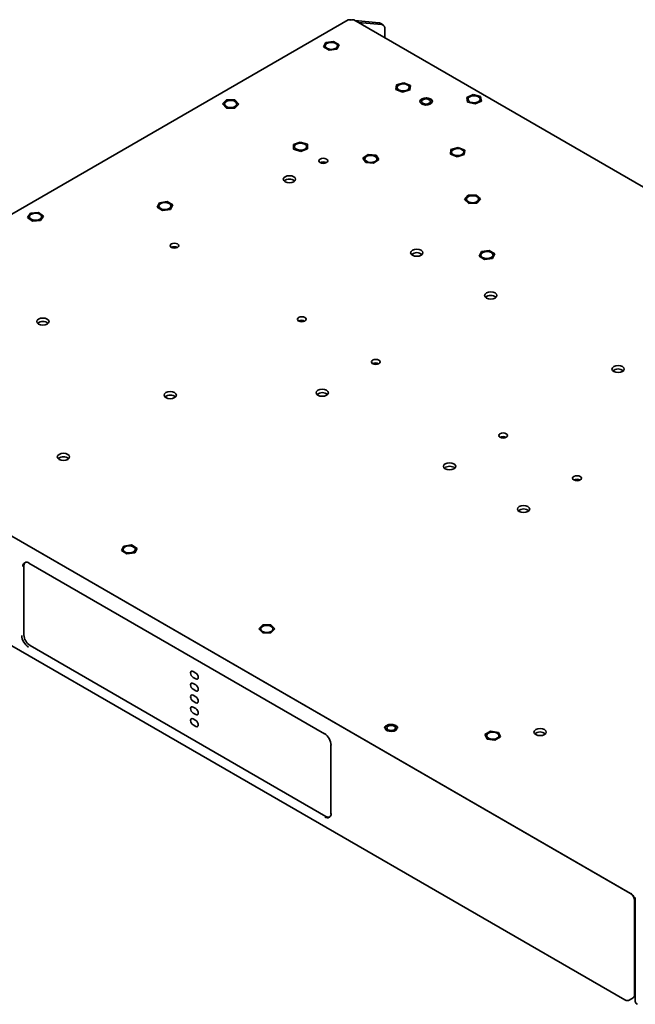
# Model space of a CAD drawing. Header units: millimetres. Extents: x 6 to 589, y 7 to 403.
# Tile 15 of 16: x 424 to 495, y 290 to 403. Entities that reach past the tile are written whole.
import ezdxf

# ---------------------------------------------------------------- set-up
doc = ezdxf.new("R2010")
doc.units = ezdxf.units.MM

msp = doc.modelspace()

# ---------------------------------------------------------------- linework, layer by layer
at = {"color": 7, "linetype": 'Continuous', "lineweight": 35}
for p, q in [((461.949, 402.6932), (391.2775, 361.8954)), ((565.3817, 343.3675), (462.6156, 402.6932)), ((462.7445, 402.6187), (465.4642, 402.3756)), ((463.098, 402.4146), (465.8178, 402.1715)), ((465.9642, 402.1263), (465.6106, 402.3304)), ((466.1713, 401.6684), (466.1713, 400.6405)), ((459.1211, 399.5977), (459.3842, 400.1089)), ((459.3842, 400.1089), (460.2826, 400.233)), ((460.2826, 400.233), (460.9179, 399.8458)), ((460.9179, 399.8458), (460.6548, 399.3346)), ((460.9179, 399.8458), (460.9179, 399.8451)), ((459.7564, 399.2106), (459.1211, 399.5977)), ((459.1211, 399.5977), (459.1211, 399.5971)), ((459.3212, 399.7218), (459.3212, 399.7211)), ((460.6548, 399.3346), (459.7564, 399.2106)), ((459.7564, 399.2106), (459.7564, 399.2099)), ((460.6548, 399.3346), (460.6548, 399.334)), ((460.7178, 399.7211), (460.7178, 399.7218)), ((467.4381, 394.7265), (467.5042, 395.2584)), ((467.5042, 395.2584), (468.3351, 395.4913)), ((468.3351, 395.4913), (469.1001, 395.1923)), ((468.203, 394.4275), (467.4381, 394.7265)), ((467.4381, 394.7265), (467.4381, 394.7258)), ((467.5708, 394.9594), (467.5708, 394.9587)), ((469.034, 394.6604), (468.203, 394.4275)), ((468.203, 394.4275), (468.203, 394.4268)), ((468.9674, 394.9587), (468.9674, 394.9594)), ((469.1001, 395.1923), (469.034, 394.6604)), ((469.034, 394.6604), (469.034, 394.6597)), ((469.1001, 395.1923), (469.1001, 395.1916)), ((475.552, 393.8091), (476.2921, 394.1283)), ((476.2921, 394.1283), (477.1409, 393.9179)), ((447.5463, 393.0555), (448.0097, 393.5168)), ((448.0067, 392.5931), (447.5463, 393.0555)), ((447.5463, 393.0555), (447.5463, 393.0548)), ((447.7718, 393.0545), (447.7718, 393.0538)), ((448.0097, 393.5168), (448.9335, 393.5158)), ((449.3939, 393.0535), (448.9305, 392.5921)), ((448.9335, 393.5158), (449.3939, 393.0535)), ((449.1684, 393.0538), (449.1684, 393.0545)), ((449.3939, 393.0535), (449.3939, 393.0528)), ((475.6608, 393.2796), (475.552, 393.8091)), ((475.552, 393.8091), (475.552, 393.8084)), ((476.5096, 393.0692), (475.6608, 393.2796)), ((475.6608, 393.2796), (475.6608, 393.2789)), ((475.7025, 393.5987), (475.7025, 393.598)), ((477.2496, 393.3883), (476.5096, 393.0692)), ((476.5096, 393.0692), (476.5096, 393.0685)), ((477.0992, 393.598), (477.0992, 393.5987)), ((477.1409, 393.9179), (477.2496, 393.3883)), ((477.2496, 393.3883), (477.2496, 393.3876)), ((448.0067, 392.5931), (448.0067, 392.5924)), ((448.9305, 392.5921), (448.0067, 392.5931)), ((448.9305, 392.5921), (448.9305, 392.5914)), ((455.6699, 388.408), (456.455, 388.689)), ((456.455, 388.689), (457.2691, 388.437)), ((455.6989, 387.875), (455.6699, 388.408)), ((455.6699, 388.408), (455.6699, 388.4073)), ((456.513, 387.623), (455.6989, 387.875)), ((455.6989, 387.875), (455.6989, 387.8743)), ((455.7856, 388.156), (455.7856, 388.1553)), ((457.2981, 387.904), (456.513, 387.623)), ((456.513, 387.623), (456.513, 387.6223)), ((457.1823, 388.1553), (457.1823, 388.156)), ((457.2691, 388.437), (457.2981, 387.904)), ((457.2981, 387.904), (457.2981, 387.9033)), ((473.6842, 387.3108), (473.7503, 387.8427)), ((473.7503, 387.8427), (474.5813, 388.0756)), ((473.8169, 387.5437), (473.8169, 387.543)), ((474.5813, 388.0756), (475.3462, 387.7766)), ((475.2135, 387.543), (475.2135, 387.5437)), ((475.3462, 387.7766), (475.2801, 387.2447)), ((475.3462, 387.7766), (475.3462, 387.7759)), ((458.8963, 386.3914), (458.7709, 386.319)), ((463.6462, 386.851), (464.236, 387.2614)), ((463.967, 386.3509), (463.6462, 386.851)), ((463.6462, 386.851), (463.6462, 386.8503)), ((463.8584, 386.7613), (463.8584, 386.7606)), ((464.8776, 386.2612), (463.967, 386.3509)), ((463.967, 386.3509), (463.967, 386.3502)), ((464.236, 387.2614), (465.1466, 387.1717)), ((465.4674, 386.6716), (464.8776, 386.2612)), ((464.8776, 386.2612), (464.8776, 386.2605)), ((465.1466, 387.1717), (465.4674, 386.6716)), ((465.2551, 386.7606), (465.2551, 386.7613)), ((465.4674, 386.6716), (465.4674, 386.671)), ((474.4491, 387.0118), (473.6842, 387.3108)), ((473.6842, 387.3108), (473.6842, 387.3101)), ((475.2801, 387.2447), (474.4491, 387.0118)), ((474.4491, 387.0118), (474.4491, 387.0111)), ((475.2801, 387.2447), (475.2801, 387.244)), ((440.03, 381.2266), (440.2898, 381.7384)), ((440.2898, 381.7384), (441.1874, 381.8644)), ((441.1874, 381.8644), (441.8252, 381.4786)), ((475.3014, 382.1092), (475.7241, 382.5834)), ((475.8014, 381.6608), (475.3014, 382.1092)), ((475.3014, 382.1092), (475.3014, 382.1085)), ((475.5257, 382.135), (475.5257, 382.1343)), ((475.7241, 382.5834), (476.6467, 382.6092)), ((476.724, 381.6866), (475.8014, 381.6608)), ((476.6467, 382.6092), (477.1467, 382.1608)), ((477.1467, 382.1608), (476.724, 381.6866)), ((476.724, 381.6866), (476.724, 381.6859)), ((476.9224, 382.1343), (476.9224, 382.135)), ((477.1467, 382.1608), (477.1467, 382.1601)), ((425.1648, 380.0491), (425.5033, 380.5453)), ((425.5033, 380.5453), (426.4169, 380.6242)), ((426.4169, 380.6242), (426.992, 380.2068)), ((440.6678, 380.8409), (440.03, 381.2266)), ((440.03, 381.2266), (440.03, 381.2259)), ((440.2293, 381.3526), (440.2293, 381.3519)), ((441.5654, 380.9668), (440.6678, 380.8409)), ((440.6678, 380.8409), (440.6678, 380.8402)), ((441.8252, 381.4786), (441.5654, 380.9668)), ((441.5654, 380.9668), (441.5654, 380.9661)), ((441.626, 381.3519), (441.626, 381.3526)), ((441.8252, 381.4786), (441.8252, 381.4779)), ((475.8014, 381.6608), (475.8014, 381.6601)), ((425.7399, 379.6318), (425.1648, 380.0491)), ((425.1648, 380.0491), (425.1648, 380.0485)), ((425.3801, 380.128), (425.3801, 380.1273)), ((426.6535, 379.7107), (425.7399, 379.6318)), ((425.7399, 379.6318), (425.7399, 379.6311)), ((426.992, 380.2068), (426.6535, 379.7107)), ((426.6535, 379.7107), (426.6535, 379.71)), ((426.7767, 380.1273), (426.7767, 380.128)), ((426.992, 380.2068), (426.992, 380.2062)), ((476.9762, 375.6141), (477.2365, 376.1258)), ((477.2365, 376.1258), (478.1343, 376.2515)), ((478.1343, 376.2515), (478.7717, 375.8655)), ((470.3335, 375.7105), (470.3335, 375.8629)), ((477.6136, 375.2281), (476.9762, 375.6141)), ((476.9762, 375.6141), (476.9762, 375.6134)), ((477.1756, 375.7398), (477.1756, 375.7391)), ((478.5114, 375.3538), (477.6136, 375.2281)), ((477.6136, 375.2281), (477.6136, 375.2274)), ((478.7717, 375.8655), (478.5114, 375.3538)), ((478.5114, 375.3538), (478.5114, 375.3531)), ((478.5723, 375.7391), (478.5723, 375.7398)), ((478.7717, 375.8655), (478.7717, 375.8648)), ((493.4323, 362.3758), (493.4323, 362.5283)), ((391.5716, 361.8398), (494.3378, 302.5141)), ((391.6336, 361.8039), (494.2757, 302.5499)), ((390.9335, 349.6296), (493.6997, 290.304)), ((435.9268, 341.8533), (436.1948, 342.3636)), ((436.1948, 342.3636), (437.0944, 342.4849)), ((437.0944, 342.4849), (437.726, 342.0957)), ((436.5585, 341.4642), (435.9268, 341.8533)), ((435.9268, 341.8533), (435.9268, 341.8526)), ((436.1281, 341.9745), (436.1281, 341.9738)), ((437.4581, 341.5854), (436.5585, 341.4642)), ((436.5585, 341.4642), (436.5585, 341.4635)), ((437.726, 342.0957), (437.4581, 341.5854)), ((437.4581, 341.5854), (437.4581, 341.5847)), ((437.5247, 341.9738), (437.5247, 341.9745)), ((437.726, 342.0957), (437.726, 342.095)), ((424.7467, 340.0617), (424.7467, 332.1685)), ((425.2977, 340.4039), (459.2388, 320.8101)), ((451.6947, 332.8619), (452.1624, 333.3217)), ((452.1624, 333.3217), (453.0862, 333.3178)), ((453.0862, 333.3178), (453.5422, 332.8541)), ((452.1507, 332.3981), (451.6947, 332.8619)), ((451.6947, 332.8619), (451.6947, 332.8612)), ((451.9201, 332.858), (451.9201, 332.8573)), ((453.0745, 332.3942), (452.1507, 332.3981)), ((452.1507, 332.3981), (452.1507, 332.3974)), ((453.5422, 332.8541), (453.0745, 332.3942)), ((453.0745, 332.3942), (453.0745, 332.3935)), ((453.3168, 332.8573), (453.3168, 332.858)), ((453.5422, 332.8541), (453.5422, 332.8534)), ((425.4538, 330.9438), (459.3949, 311.35)), ((444.4632, 327.7951), (444.1568, 327.972)), ((444.1568, 327.2915), (444.4632, 327.1146)), ((444.4632, 326.4342), (444.1568, 326.6111)), ((444.1568, 325.9306), (444.4632, 325.7537)), ((444.4632, 325.0733), (444.1568, 325.2502)), ((444.1568, 324.5697), (444.4632, 324.3928)), ((444.4632, 323.7124), (444.1568, 323.8893)), ((444.1568, 323.2088), (444.4632, 323.0319)), ((444.4632, 322.3515), (444.1568, 322.5284)), ((444.1568, 321.8479), (444.4632, 321.671)), ((477.6503, 320.743), (478.2947, 321.1251)), ((477.9013, 320.2298), (477.6503, 320.743)), ((477.6503, 320.743), (477.6503, 320.7423)), ((478.2947, 321.1251), (479.1901, 320.9939)), ((479.1901, 320.9939), (479.4411, 320.4807)), ((477.8474, 320.6118), (477.8474, 320.6111)), ((478.7967, 320.0986), (477.9013, 320.2298)), ((477.9013, 320.2298), (477.9013, 320.2291)), ((479.4411, 320.4807), (478.7967, 320.0986)), ((478.7967, 320.0986), (478.7967, 320.0979)), ((479.244, 320.6111), (479.244, 320.6118)), ((479.4411, 320.4807), (479.4411, 320.48)), ((459.9667, 319.5495), (459.9667, 311.6563)), ((494.4563, 302.4604), (494.449, 302.4238)), ((494.8219, 301.8272), (494.7884, 301.8385)), ((494.8092, 301.6976), (494.8092, 290.8648)), ((494.8092, 301.626), (494.8092, 290.8376)), ((494.8951, 302.0651), (494.8951, 290.1436)), ((494.1997, 290.2875), (494.6711, 290.5596)), ((494.7553, 290.6432), (494.8951, 290.5625))]:
    msp.add_line(p, q, dxfattribs=at)
at = {"color": 7, "linetype": 'Continuous', "lineweight": 35, "flags": 128}
for points in [[(465.4642, 402.3756), (465.5411, 402.3606), (465.6106, 402.3304)], [(460.7178, 399.7211), (460.7141, 399.7629), (460.6335, 399.9131), (460.4595, 400.0342), (460.2184, 400.1075), (459.9471, 400.1221), (459.6868, 400.0755), (459.4772, 399.9751), (459.3501, 399.8359), (459.3212, 399.7211)], [(459.8206, 399.3353), (460.0919, 399.3208), (460.3522, 399.3673), (460.5618, 399.4678), (460.6889, 399.607), (460.7141, 399.7636), (460.6335, 399.9138), (460.4595, 400.0349), (460.2184, 400.1082), (459.9471, 400.1228), (459.6868, 400.0762), (459.4772, 399.9758), (459.3501, 399.8366), (459.3249, 399.68), (459.4055, 399.5297), (459.5796, 399.4087), (459.8206, 399.3353)], [(468.9674, 394.9587), (468.9317, 395.086), (468.7969, 395.2227), (468.5818, 395.3192), (468.319, 395.3608), (468.0487, 395.3412), (467.8119, 395.2634), (467.6447, 395.1392), (467.5725, 394.9875), (467.5708, 394.9587)], [(468.2192, 394.5573), (468.4895, 394.5769), (468.7263, 394.6547), (468.8935, 394.7789), (468.9656, 394.9306), (468.9317, 395.0867), (468.7969, 395.2234), (468.5818, 395.3199), (468.319, 395.3615), (468.0487, 395.3419), (467.8119, 395.2641), (467.6447, 395.1399), (467.5725, 394.9882), (467.6065, 394.8322), (467.7413, 394.6955), (467.9564, 394.5989), (468.2192, 394.5573)], [(449.1684, 393.0538), (449.145, 393.1574), (449.0249, 393.2986), (448.8204, 393.4025), (448.5626, 393.4534), (448.2906, 393.4434), (448.046, 393.3741), (447.866, 393.256), (447.7779, 393.1071), (447.7718, 393.0538)], [(448.1198, 392.7057), (448.3777, 392.6549), (448.6496, 392.6649), (448.8942, 392.7342), (449.0742, 392.8522), (449.1623, 393.0011), (449.145, 393.1581), (449.0249, 393.2993), (448.8204, 393.4032), (448.5626, 393.454), (448.2906, 393.4441), (448.046, 393.3747), (447.866, 393.2567), (447.7779, 393.1078), (447.7952, 392.9508), (447.9153, 392.8096), (448.1198, 392.7057)], [(470.3567, 393.0783), (470.5701, 392.9814), (470.8314, 392.939), (471.101, 392.9576), (471.3378, 393.0343), (471.5057, 393.1575), (471.5791, 393.3084), (471.547, 393.464), (471.4141, 393.6007), (471.2007, 393.6976), (470.9393, 393.74), (470.6698, 393.7214), (470.433, 393.6447), (470.2651, 393.5215), (470.1917, 393.3707), (470.2238, 393.215), (470.3567, 393.0783)], [(471.2389, 393.5436), (471.3473, 393.45), (471.3854, 393.3395), (471.3473, 393.229), (471.2389, 393.1354), (471.0767, 393.0728), (470.8854, 393.0509), (470.694, 393.0728), (470.5318, 393.1354), (470.4234, 393.229), (470.3854, 393.3395), (470.4234, 393.45), (470.5318, 393.5436), (470.694, 393.6062), (470.8854, 393.6281), (471.0767, 393.6062), (471.2389, 393.5436)], [(477.0992, 393.598), (477.0943, 393.6455), (477.01, 393.7951), (476.833, 393.9147), (476.5902, 393.9861), (476.3186, 393.9984), (476.0595, 393.9497), (475.8523, 393.8475), (475.7287, 393.7074), (475.7025, 393.598)], [(476.483, 393.1984), (476.7422, 393.247), (476.9493, 393.3492), (477.073, 393.4894), (477.0943, 393.6462), (477.01, 393.7958), (476.833, 393.9154), (476.5902, 393.9868), (476.3186, 393.9991), (476.0595, 393.9504), (475.8523, 393.8482), (475.7287, 393.7081), (475.7073, 393.5513), (475.7916, 393.4017), (475.9686, 393.2821), (476.2114, 393.2107), (476.483, 393.1984)], [(457.1823, 388.1553), (457.182, 388.168), (457.1204, 388.3212), (456.962, 388.4492), (456.7308, 388.5324), (456.4621, 388.5583), (456.1966, 388.5227), (455.9749, 388.4313), (455.8307, 388.2978), (455.7856, 388.1553)], [(456.5059, 387.7531), (456.7713, 387.7886), (456.993, 387.88), (457.1372, 388.0135), (457.182, 388.1687), (457.1204, 388.3219), (456.962, 388.4499), (456.7308, 388.5331), (456.4621, 388.5589), (456.1966, 388.5234), (455.9749, 388.432), (455.8307, 388.2985), (455.786, 388.1433), (455.8475, 387.9901), (456.0059, 387.8621), (456.2371, 387.7789), (456.5059, 387.7531)], [(475.2135, 387.543), (475.1778, 387.6703), (475.043, 387.807), (474.8279, 387.9035), (474.5651, 387.9451), (474.2948, 387.9255), (474.058, 387.8477), (473.8908, 387.7235), (473.8187, 387.5718), (473.8169, 387.543)], [(474.4653, 387.1416), (474.7356, 387.1612), (474.9724, 387.239), (475.1396, 387.3632), (475.2117, 387.5149), (475.1778, 387.6709), (475.043, 387.8076), (474.8279, 387.9042), (474.5651, 387.9458), (474.2948, 387.9262), (474.058, 387.8484), (473.8908, 387.7242), (473.8187, 387.5725), (473.8526, 387.4165), (473.9874, 387.2797), (474.2025, 387.1832), (474.4653, 387.1416)], [(459.4538, 386.7402), (459.5622, 386.6466), (459.6003, 386.5361), (459.5622, 386.4256), (459.4538, 386.332), (459.2916, 386.2694), (459.1003, 386.2475), (458.9089, 386.2694), (458.7467, 386.332), (458.6383, 386.4256), (458.6003, 386.5361), (458.6383, 386.6466), (458.7467, 386.7402), (458.9089, 386.8028), (459.1003, 386.8247), (459.2916, 386.8028), (459.4538, 386.7402)], [(465.2551, 386.7606), (465.2117, 386.9006), (465.069, 387.0346), (464.8484, 387.1269), (464.5833, 387.1635), (464.3143, 387.1387), (464.0821, 387.0563), (463.9222, 386.9289), (463.859, 386.7759), (463.8584, 386.7606)], [(464.7993, 386.3833), (465.0314, 386.4656), (465.1913, 386.593), (465.2546, 386.746), (465.2117, 386.9013), (465.069, 387.0353), (464.8484, 387.1276), (464.5833, 387.1642), (464.3143, 387.1394), (464.0821, 387.057), (463.9222, 386.9296), (463.859, 386.7766), (463.9019, 386.6213), (464.0446, 386.4873), (464.2652, 386.395), (464.5302, 386.3585), (464.7993, 386.3833)], [(454.7139, 384.7142), (454.942, 384.8022), (455.2112, 384.8331), (455.4803, 384.8022), (455.7085, 384.7142), (455.861, 384.5824), (455.9145, 384.427), (455.861, 384.2717), (455.7085, 384.1399), (455.4803, 384.0519), (455.2112, 384.021), (454.942, 384.0519), (454.7139, 384.1399), (454.5614, 384.2717), (454.5079, 384.427), (454.5614, 384.5824), (454.7139, 384.7142)], [(441.626, 381.3519), (441.6062, 381.4471), (441.4914, 381.5898), (441.2908, 381.6962), (441.0349, 381.7503), (440.7627, 381.7436), (440.5155, 381.6774), (440.3312, 381.5616), (440.2376, 381.4138), (440.2293, 381.3519)], [(440.2491, 381.2574), (440.3638, 381.1147), (440.5645, 381.0083), (440.8204, 380.9542), (441.0926, 380.9609), (441.3397, 381.0271), (441.5241, 381.143), (441.6177, 381.2907), (441.6062, 381.4478), (441.4914, 381.5905), (441.2908, 381.6969), (441.0349, 381.751), (440.7627, 381.7443), (440.5155, 381.6781), (440.3312, 381.5623), (440.2376, 381.4145), (440.2491, 381.2574)], [(476.9224, 382.1343), (476.9112, 382.2062), (476.8112, 382.3525), (476.6219, 382.4656), (476.372, 382.5283), (476.0995, 382.531), (475.8461, 382.4733), (475.6501, 382.364), (475.5416, 382.2197), (475.5257, 382.1343)], [(476.602, 381.796), (476.798, 381.9053), (476.9065, 382.0496), (476.9112, 382.2069), (476.8112, 382.3532), (476.6219, 382.4663), (476.372, 382.529), (476.0995, 382.5317), (475.8461, 382.474), (475.6501, 382.3647), (475.5416, 382.2204), (475.5369, 382.0631), (475.6368, 381.9168), (475.8262, 381.8037), (476.0761, 381.741), (476.3485, 381.7383), (476.602, 381.796)], [(426.7767, 380.1273), (426.769, 380.1869), (426.677, 380.335), (426.4937, 380.4514), (426.2473, 380.5185), (425.9751, 380.526), (425.7187, 380.4728), (425.517, 380.3671), (425.4008, 380.2248), (425.3801, 380.1273)], [(425.3877, 380.0684), (425.4798, 379.9203), (425.663, 379.8039), (425.9095, 379.7368), (426.1816, 379.7293), (426.4381, 379.7824), (426.6398, 379.8882), (426.756, 380.0305), (426.769, 380.1876), (426.677, 380.3356), (426.4937, 380.4521), (426.2473, 380.5192), (425.9751, 380.5267), (425.7187, 380.4735), (425.517, 380.3678), (425.4008, 380.2255), (425.3877, 380.0684)], [(441.6583, 377.0113), (441.8205, 377.0739), (442.0119, 377.0959), (442.2032, 377.0739), (442.3654, 377.0113), (442.4738, 376.9177), (442.5119, 376.8072), (442.4738, 376.6968), (442.3654, 376.6031), (442.2032, 376.5406), (442.0119, 376.5186), (441.8205, 376.5406), (441.6583, 376.6031), (441.5499, 376.6968), (441.5119, 376.8072), (441.5499, 376.9177), (441.6583, 377.0113)], [(469.3274, 376.2779), (469.5556, 376.366), (469.8247, 376.3969), (470.0939, 376.366), (470.3221, 376.2779), (470.4745, 376.1462), (470.5281, 375.9908), (470.4745, 375.8355), (470.3221, 375.7037), (470.0939, 375.6157), (469.8247, 375.5848), (469.5556, 375.6157), (469.3274, 375.7037), (469.1749, 375.8355), (469.1214, 375.9908), (469.1749, 376.1462), (469.3274, 376.2779)], [(478.5723, 375.7391), (478.5253, 375.8844), (478.3794, 376.0173), (478.1565, 376.1078), (477.8906, 376.1421), (477.6222, 376.1151), (477.3921, 376.0309), (477.2353, 375.9022), (477.1758, 375.7487), (477.1756, 375.7391)], [(478.3558, 375.448), (478.5126, 375.5767), (478.5721, 375.7302), (478.5253, 375.8851), (478.3794, 376.018), (478.1565, 376.1085), (477.8906, 376.1428), (477.6222, 376.1158), (477.3921, 376.0316), (477.2353, 375.9029), (477.1758, 375.7494), (477.2226, 375.5945), (477.3685, 375.4616), (477.5914, 375.3711), (477.8573, 375.3368), (478.1257, 375.3638), (478.3558, 375.448)], [(477.8127, 371.3795), (478.0409, 371.4675), (478.31, 371.4984), (478.5792, 371.4675), (478.8073, 371.3795), (478.9598, 371.2478), (479.0133, 371.0924), (478.9598, 370.937), (478.8073, 370.8053), (478.5792, 370.7173), (478.31, 370.6864), (478.0409, 370.7173), (477.8127, 370.8053), (477.6602, 370.937), (477.6067, 371.0924), (477.6602, 371.2478), (477.8127, 371.3795)], [(426.4296, 368.386), (426.6578, 368.474), (426.9269, 368.5049), (427.1961, 368.474), (427.4242, 368.386), (427.5767, 368.2543), (427.6303, 368.0989), (427.5767, 367.9435), (427.4242, 367.8118), (427.1961, 367.7238), (426.9269, 367.6929), (426.6578, 367.7238), (426.4296, 367.8118), (426.2771, 367.9435), (426.2236, 368.0989), (426.2771, 368.2543), (426.4296, 368.386)], [(456.2718, 368.5751), (456.4341, 368.6377), (456.6254, 368.6597), (456.8167, 368.6377), (456.979, 368.5751), (457.0873, 368.4815), (457.1254, 368.371), (457.0873, 368.2606), (456.979, 368.1669), (456.8167, 368.1044), (456.6254, 368.0824), (456.4341, 368.1044), (456.2718, 368.1669), (456.1635, 368.2606), (456.1254, 368.371), (456.1635, 368.4815), (456.2718, 368.5751)], [(464.7571, 363.6767), (464.9193, 363.7392), (465.1107, 363.7612), (465.302, 363.7392), (465.4642, 363.6767), (465.5726, 363.583), (465.6107, 363.4726), (465.5726, 363.3621), (465.4642, 363.2685), (465.302, 363.2059), (465.1107, 363.1839), (464.9193, 363.2059), (464.7571, 363.2685), (464.6487, 363.3621), (464.6107, 363.4726), (464.6487, 363.583), (464.7571, 363.6767)], [(492.4262, 362.9433), (492.6544, 363.0313), (492.9236, 363.0622), (493.1927, 363.0313), (493.4209, 362.9433), (493.5733, 362.8115), (493.6269, 362.6562), (493.5733, 362.5008), (493.4209, 362.3691), (493.1927, 362.281), (492.9236, 362.2501), (492.6544, 362.281), (492.4262, 362.3691), (492.2738, 362.5008), (492.2202, 362.6562), (492.2738, 362.8115), (492.4262, 362.9433)], [(458.4851, 360.2219), (458.7133, 360.3099), (458.9824, 360.3408), (459.2516, 360.3099), (459.4798, 360.2219), (459.6322, 360.0902), (459.6858, 359.9348), (459.6322, 359.7794), (459.4798, 359.6477), (459.2516, 359.5597), (458.9824, 359.5288), (458.7133, 359.5597), (458.4851, 359.6477), (458.3326, 359.7794), (458.2791, 359.9348), (458.3326, 360.0902), (458.4851, 360.2219)], [(441.0431, 359.9498), (441.2713, 360.0378), (441.5405, 360.0687), (441.8096, 360.0378), (442.0378, 359.9498), (442.1903, 359.818), (442.2438, 359.6627), (442.1903, 359.5073), (442.0378, 359.3756), (441.8096, 359.2876), (441.5405, 359.2566), (441.2713, 359.2876), (441.0431, 359.3756), (440.8907, 359.5073), (440.8371, 359.6627), (440.8907, 359.818), (441.0431, 359.9498)], [(479.3707, 355.2405), (479.5329, 355.303), (479.7242, 355.325), (479.9156, 355.303), (480.0778, 355.2405), (480.1862, 355.1468), (480.2242, 355.0364), (480.1862, 354.9259), (480.0778, 354.8323), (479.9156, 354.7697), (479.7242, 354.7477), (479.5329, 354.7697), (479.3707, 354.8323), (479.2623, 354.9259), (479.2242, 355.0364), (479.2623, 355.1468), (479.3707, 355.2405)], [(428.7866, 352.8742), (429.0148, 352.9623), (429.2839, 352.9932), (429.5531, 352.9623), (429.7813, 352.8742), (429.9337, 352.7425), (429.9873, 352.5871), (429.9337, 352.4318), (429.7813, 352.3), (429.5531, 352.212), (429.2839, 352.1811), (429.0148, 352.212), (428.7866, 352.3), (428.6341, 352.4318), (428.5806, 352.5871), (428.6341, 352.7425), (428.7866, 352.8742)], [(473.0986, 351.7857), (473.3268, 351.8737), (473.596, 351.9046), (473.8651, 351.8737), (474.0933, 351.7857), (474.2458, 351.654), (474.2993, 351.4986), (474.2458, 351.3432), (474.0933, 351.2115), (473.8651, 351.1235), (473.596, 351.0926), (473.3268, 351.1235), (473.0986, 351.2115), (472.9462, 351.3432), (472.8926, 351.4986), (472.9462, 351.654), (473.0986, 351.7857)], [(487.856, 350.342), (488.0182, 350.4046), (488.2095, 350.4266), (488.4008, 350.4046), (488.5631, 350.342), (488.6714, 350.2484), (488.7095, 350.1379), (488.6714, 350.0274), (488.5631, 349.9338), (488.4008, 349.8712), (488.2095, 349.8493), (488.0182, 349.8712), (487.856, 349.9338), (487.7476, 350.0274), (487.7095, 350.1379), (487.7476, 350.2484), (487.856, 350.342)], [(481.5839, 346.8872), (481.8121, 346.9753), (482.0812, 347.0062), (482.3504, 346.9753), (482.5786, 346.8872), (482.731, 346.7555), (482.7846, 346.6001), (482.731, 346.4448), (482.5786, 346.313), (482.3504, 346.225), (482.0812, 346.1941), (481.8121, 346.225), (481.5839, 346.313), (481.4315, 346.4448), (481.3779, 346.6001), (481.4315, 346.7555), (481.5839, 346.8872)], [(437.5247, 341.9738), (437.5065, 342.0655), (437.394, 342.2087), (437.195, 342.3162), (436.94, 342.3716), (436.6677, 342.3664), (436.4195, 342.3015), (436.2333, 342.1866), (436.1374, 342.0394), (436.1281, 341.9738)], [(437.5065, 342.0662), (437.394, 342.2094), (437.195, 342.3169), (436.94, 342.3723), (436.6677, 342.3671), (436.4195, 342.3022), (436.2333, 342.1873), (436.1374, 342.0401), (436.1464, 341.8829), (436.2589, 341.7396), (436.4578, 341.6321), (436.7128, 341.5767), (436.9852, 341.5819), (437.2333, 341.6469), (437.4195, 341.7617), (437.5154, 341.9089), (437.5065, 342.0662)], [(453.3168, 332.855), (453.2656, 333.0095), (453.1159, 333.1409), (452.8904, 333.2293), (452.6236, 333.2611), (452.3559, 333.2315), (452.1283, 333.1451), (451.9753, 333.015), (451.9201, 332.8609), (451.9713, 332.7064), (452.1211, 332.575), (452.3465, 332.4866), (452.6134, 332.4548), (452.881, 332.4844), (453.1086, 332.5708), (453.2617, 332.701), (453.3168, 332.855)], [(453.3168, 332.8543), (453.2656, 333.0088), (453.1159, 333.1402), (452.8904, 333.2286), (452.6236, 333.2604), (452.3559, 333.2308), (452.1283, 333.1444), (451.9753, 333.0143), (451.9201, 332.8602), (451.9201, 332.8573)], [(444.1568, 327.972), (444.044, 328.0111), (443.9484, 327.9926), (443.8846, 327.9191), (443.8621, 327.8018), (443.8846, 327.6587), (443.9484, 327.5114), (444.044, 327.3825), (444.1568, 327.2915)], [(444.4632, 327.1146), (444.5759, 327.0754), (444.6715, 327.094), (444.7354, 327.1675), (444.7578, 327.2848), (444.7354, 327.4279), (444.6715, 327.5752), (444.5759, 327.7041), (444.4632, 327.7951)], [(444.1568, 326.6111), (444.044, 326.6502), (443.9484, 326.6317), (443.8846, 326.5582), (443.8621, 326.4409), (443.8846, 326.2978), (443.9484, 326.1505), (444.044, 326.0216), (444.1568, 325.9306)], [(444.4632, 325.7537), (444.5759, 325.7145), (444.6715, 325.7331), (444.7354, 325.8066), (444.7578, 325.9239), (444.7354, 326.067), (444.6715, 326.2142), (444.5759, 326.3432), (444.4632, 326.4342)], [(444.1568, 325.2502), (444.044, 325.2893), (443.9484, 325.2708), (443.8846, 325.1973), (443.8621, 325.08), (443.8846, 324.9369), (443.9484, 324.7896), (444.044, 324.6607), (444.1568, 324.5697)], [(444.4632, 324.3928), (444.5759, 324.3536), (444.6715, 324.3722), (444.7354, 324.4457), (444.7578, 324.563), (444.7354, 324.7061), (444.6715, 324.8533), (444.5759, 324.9823), (444.4632, 325.0733)], [(444.1568, 323.8893), (444.044, 323.9284), (443.9484, 323.9099), (443.8846, 323.8364), (443.8621, 323.7191), (443.8846, 323.576), (443.9484, 323.4287), (444.044, 323.2998), (444.1568, 323.2088)], [(444.4632, 323.0319), (444.5759, 322.9927), (444.6715, 323.0113), (444.7354, 323.0848), (444.7578, 323.2021), (444.7354, 323.3452), (444.6715, 323.4924), (444.5759, 323.6214), (444.4632, 323.7124)], [(444.1568, 322.5284), (444.044, 322.5675), (443.9484, 322.549), (443.8846, 322.4755), (443.8621, 322.3582), (443.8846, 322.2151), (443.9484, 322.0678), (444.044, 321.9389), (444.1568, 321.8479)], [(444.4632, 321.671), (444.5759, 321.6318), (444.6715, 321.6504), (444.7354, 321.7239), (444.7578, 321.8412), (444.7354, 321.9843), (444.6715, 322.1315), (444.5759, 322.2605), (444.4632, 322.3515)], [(467.5478, 321.3858), (467.5696, 321.5421), (467.4862, 321.6912), (467.3102, 321.8106), (467.0686, 321.882), (466.7979, 321.8946), (466.5396, 321.8464), (466.3328, 321.7449), (466.2091, 321.6053), (466.1873, 321.4491), (466.2707, 321.3), (466.4467, 321.1806), (466.6883, 321.1092), (466.959, 321.0966), (467.2173, 321.1448), (467.4241, 321.2463), (467.5478, 321.3858)], [(466.5249, 321.6997), (466.6871, 321.7623), (466.8785, 321.7842), (467.0698, 321.7623), (467.232, 321.6997), (467.3404, 321.6061), (467.3785, 321.4956), (467.3404, 321.3851), (467.232, 321.2915), (467.0698, 321.2289), (466.8785, 321.2069), (466.6871, 321.2289), (466.5249, 321.2915), (466.4165, 321.3851), (466.3785, 321.4956), (466.4165, 321.6061), (466.5249, 321.6997)], [(479.244, 320.6111), (479.2368, 320.6691), (479.1458, 320.8174), (478.9634, 320.9342), (478.7174, 321.0019), (478.4453, 321.0101), (478.1885, 320.9576), (477.9861, 320.8523), (477.8688, 320.7103), (477.8474, 320.6111)], [(479.2226, 320.5127), (479.2368, 320.6698), (479.1458, 320.8181), (478.9634, 320.9349), (478.7174, 321.0026), (478.4453, 321.0108), (478.1885, 320.9582), (477.9861, 320.853), (477.8688, 320.711), (477.8546, 320.5539), (477.9457, 320.4056), (478.128, 320.2888), (478.374, 320.2211), (478.6461, 320.2129), (478.9029, 320.2654), (479.1054, 320.3707), (479.2226, 320.5127)], [(483.4695, 321.3065), (483.6977, 321.3945), (483.9669, 321.4254), (484.236, 321.3945), (484.4642, 321.3065), (484.6167, 321.1747), (484.6702, 321.0194), (484.6167, 320.864), (484.4642, 320.7322), (484.236, 320.6442), (483.9669, 320.6133), (483.6977, 320.6442), (483.4695, 320.7322), (483.3171, 320.864), (483.2635, 321.0194), (483.3171, 321.1747), (483.4695, 321.3065)]]:
    msp.add_lwpolyline(points, dxfattribs=at)
at = {"color": 7, "linetype": 'Continuous', "lineweight": 35}
for centre, radius, start, end in [((462.087, 402.3876), 0.3353, 54.382423, 114.307119), ((462.4775, 402.3876), 0.3353, 65.692881, 125.617577), ((465.7373, 401.7391), 0.4398, 350.748121, 79.453222), ((459.1003, 385.6496), 0.7685, 62.610024, 117.384599), ((455.2112, 383.4877), 0.954, 50.410267, 129.589733), ((442.0119, 375.9207), 0.7685, 62.615401, 117.389976), ((469.8247, 375.0515), 0.954, 50.410267, 129.589733), ((478.31, 370.1531), 0.954, 50.410267, 129.589733), ((456.6254, 367.4845), 0.7685, 62.615401, 117.389976), ((426.9269, 367.1596), 0.954, 50.410267, 129.589733), ((465.1107, 362.586), 0.7685, 62.615401, 117.389976), ((492.9236, 361.7168), 0.954, 50.410267, 129.589733), ((441.5405, 358.7233), 0.954, 50.410267, 129.589733), ((458.9824, 358.9955), 0.954, 50.410267, 129.589733), ((479.7242, 354.1498), 0.7685, 62.615401, 117.389976), ((429.2839, 351.6478), 0.954, 50.410267, 129.589733), ((473.596, 350.5593), 0.954, 50.410267, 129.589733), ((488.2095, 349.2514), 0.7685, 62.615401, 117.389976), ((482.0812, 345.6608), 0.954, 50.410267, 129.589733), ((425.0717, 340.0704), 0.4367, 50.796715, 189.214037), ((425.2738, 340.1062), 0.529, 134.411269, 184.820798), ((426.1879, 332.1841), 1.6905, 182.605478, 237.394522), ((426.2819, 332.2384), 1.5368, 182.605478, 237.394522), ((459.2657, 320.8498), 0.048, 172.74417, 235.943649), ((458.3072, 319.4318), 1.6905, 2.605478, 57.394522), ((483.9669, 320.08), 0.954, 50.410267, 129.589733), ((460.0167, 319.5545), 0.0503, 185.694799, 245.625342), ((459.5649, 311.6272), 0.4367, 230.796715, 9.214037), ((459.6969, 311.7842), 0.5289, 235.182534, 285.586402), ((494.4623, 302.8778), 0.3773, 240.359539, 252.055438), ((493.7857, 301.651), 1.0245, 2.605478, 57.394522), ((495.1864, 301.6236), 0.3773, 167.946892, 179.643256), ((494.492, 290.8245), 0.3197, 304.056351, 7.25583), ((495.1728, 290.8102), 0.3646, 175.689287, 220.396975), ((495.3121, 290.1852), 0.4191, 185.694799, 245.625342)]:
    msp.add_arc(centre, radius, start, end, dxfattribs=at)
for points, knots in [([(471.6339, 393.3469), (471.6256, 393.3844), (471.6047, 393.4787), (471.4679, 393.6046), (471.2537, 393.7063), (471.0445, 393.7562), (470.9244, 393.7487), (470.8988, 393.7471)], [0, 0, 0, 0, 0.15801218, 0.3982033, 0.65977798, 0.92741215, 1, 1, 1, 1]), ([(466.7868, 321.9041), (466.7797, 321.9043), (466.6778, 321.9073), (466.4861, 321.8534), (466.2673, 321.7424), (466.141, 321.612), (466.1315, 321.5229), (466.129, 321.4995)], [0, 0, 0, 0, 0.02156554, 0.30952339, 0.60004019, 0.89491559, 1, 1, 1, 1]), ([(467.6295, 321.4825), (467.6274, 321.5114), (467.6211, 321.597), (467.5093, 321.7227), (467.3169, 321.839), (467.0589, 321.91), (466.8752, 321.906), (466.7868, 321.9041)], [0, 0, 0, 0, 0.10656125, 0.31555826, 0.54369096, 0.78069742, 1, 1, 1, 1]), ([(494.8219, 301.8272), (494.8116, 301.9688), (494.7612, 302.1052), (494.6258, 302.3245), (494.5409, 302.4073), (494.4563, 302.4604)], [0, 0, 0, 0, 0.5, 0.5, 1, 1, 1, 1]), ([(493.6997, 290.304), (493.7503, 290.2794), (493.856, 290.2282), (494.0289, 290.2243), (494.1549, 290.2488), (494.1986, 290.2874), (494.1995, 290.2881)], [0, 0, 0, 0, 0.3182942, 0.66559903, 0.99362139, 1, 1, 1, 1])]:
    msp.add_open_spline(points, degree=3, knots=knots, dxfattribs=at)
for points in [[(494.4563, 302.4604), (494.42, 302.4834), (494.383, 302.5031), (494.3461, 302.5189)], [(494.8175, 301.7024), (494.8222, 301.7423), (494.8237, 301.7842), (494.8219, 301.8272)]]:
    msp.add_open_spline(points, degree=3, dxfattribs=at)

doc.saveas('drawing.dxf')
